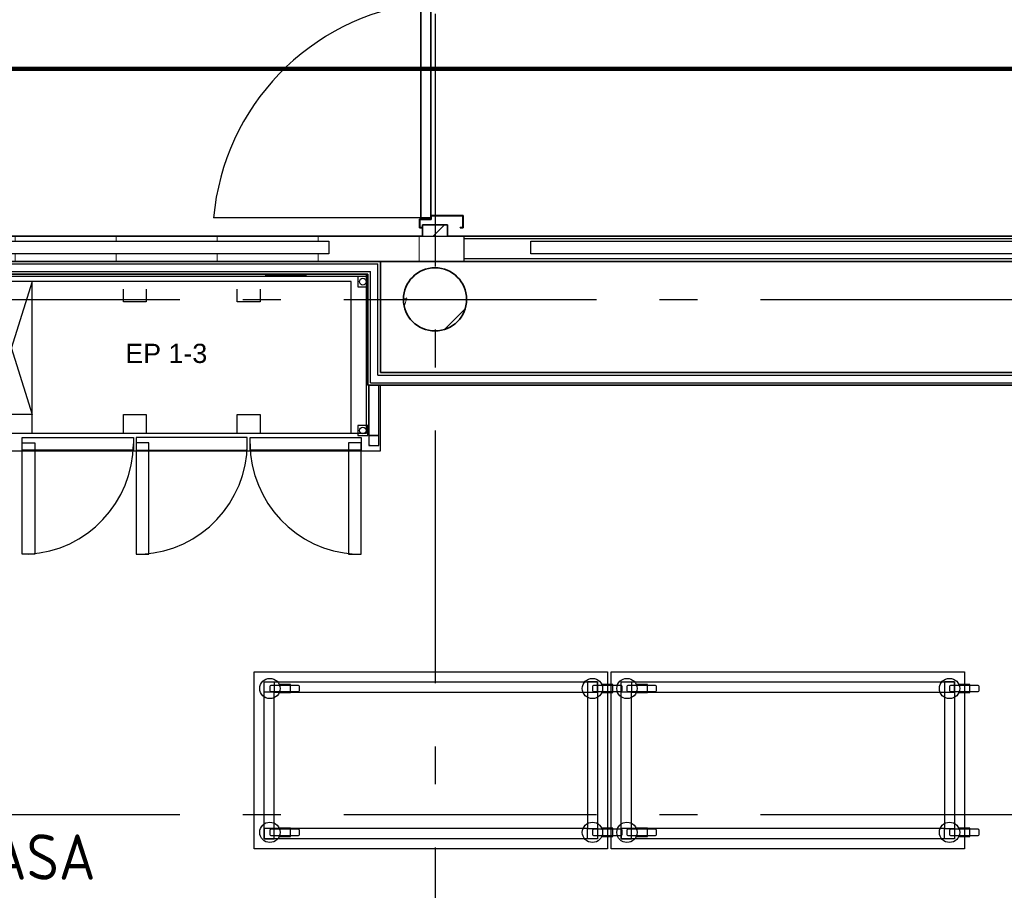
# Model space of a CAD drawing. Header units: millimetres. Extents: x -285236 to 84130, y -470 to 79511.
# Tile 93 of 192: x 983 to 4882, y 46443 to 49890. Entities that reach past the tile are written whole.
import ezdxf
from ezdxf.enums import TextEntityAlignment as Align

# ---------------------------------------------------------------- set-up
doc = ezdxf.new("R2010")
doc.units = ezdxf.units.MM
doc.linetypes.add('NLRS_stramien', pattern=[1650, 1000, -250, 150, -250])
doc.layers.add('EL6511--', color=3, linetype='Continuous')
doc.layers.add('XREF', color=254, linetype='Continuous')
doc.styles.add('Arial', font='arial.ttf', dxfattribs={"height": 75.980228})
doc.styles.add('STABICAD-018', font='ISOCP.SHX', dxfattribs={"height": 180})

# ---------------------------------------------------------------- blocks, each defined once
blk = doc.blocks.new('VB655IS2')
at = {"color": 0, "linetype": 'Continuous'}
blk.add_lwpolyline([(-1.667, 2.333), (-1.667, 3.909), (-0.89, 3.909), (-0.89, 2.333)], close=True, dxfattribs=at)
blk.add_lwpolyline([(-0.89, 3.371), (2.061, 3.756), (1.543, 2.449), (-0.89, 2.948)], dxfattribs=at)
blk = doc.blocks.new('*U140')
at = {"color": 0, "linetype": 'Continuous'}
for p, q in [((-2, 2), (-2, -2)), ((2, 2), (-2, 2)), ((2, -2), (2, 2)), ((0.605, -0.604), (0.605, 1.267)), ((-2, -2), (2, -2))]:
    blk.add_line(p, q, dxfattribs=at)
blk.add_lwpolyline([(-0.748, 1.188), (-1.011, 0.35, 0.457698), (-0.759, -0.056, -0.462378), (-0.514, -0.46), (-0.78, -1.266)], format="xyb", dxfattribs=at)
blk.add_ellipse((0.605, -0.933), major_axis=(0.367, 0), ratio=0.909091, dxfattribs=at)
at = {"color": 0, "linetype": 'Continuous', "lineweight": 100}
blk.add_blockref('VB655IS2', (0, 0), dxfattribs=at)
at = {"color": 0, "linetype": 'Continuous', "style": 'STABICAD-018'}
for tag, p in [('CODING1', (0.435, 11.731)), ('CODING2', (0.709, 9.271)), ('ARTICLECODE', (2.213, 7.029)), ('FIREPROTECTION_PANEL', (2.213, 4.719)), ('FIREPROTECTION_ZONE', (1.704, 2.423)), ('FIREPROTECTION_HARDWARENUMBER', (13.458, 0.267))]:
    blk.add_attdef(tag, text='', height=1.8, dxfattribs=at).set_placement(p, align=Align.MIDDLE)
blk.add_attdef('TEXT1', (3.529, -3.381), '', height=1.8, dxfattribs=at)

msp = doc.modelspace()

# ---------------------------------------------------------------- hatches: boundary and pattern name
at = {"layer": 'XREF', "lineweight": 9}
h = msp.add_hatch(dxfattribs=at)
h.set_pattern_fill('FP_6', color=256, angle=45, style=0, pattern_type=2)
h.set_pattern_definition([(45, (-29374, 17038.6), (-565.685, 565.685), []), (45, (-29174, 17038.6), (-565.685, 565.685), [])])
h.paths.add_polyline_path([(2611.3696, 49032.6047), (2677.8696, 49032.6047), (2677.8696, 49077.6047), (2577.8696, 49077.6047), (2577.8696, 49032.6047)])
h = msp.add_hatch(dxfattribs=at)
h.set_pattern_fill('FP_38', color=256, angle=-270, style=0, pattern_type=2)
h.set_pattern_definition([(270, (-5434.7, 49032.6), (400, 1e-12), [])])
h.paths.add_polyline_path([(1965.5156, 48932.6047), (2743.701, 48932.6047), (2743.701, 49032.6047), (-1809.6304, 49032.6047), (-1809.6304, 49012.6048), (-1792.1304, 49012.6048), (-1792.1304, 48962.6047), (-1809.6304, 48962.6047), (-1809.6304, 48932.6047), (1548.0284, 48932.6047)])
h.paths.add_polyline_path([(-8471.6646, 48932.6047), (-4992.1304, 48932.6047), (-4992.1304, 49032.6047), (-13613.1304, 49032.6047), (-13613.1304, 48932.6047), (-8711.3679, 48932.6047)])
h.paths.add_polyline_path([(817.4257, 48962.6047), (-992.1304, 48962.6047), (-992.1304, 49012.6048), (2207.8696, 49012.6048), (2207.8696, 48962.6047), (921.7975, 48962.6047)])
h.paths.add_polyline_path([(-5943.1239, 48962.6047), (-9092.1304, 48962.6047), (-9092.1304, 49012.6048), (-5892.1304, 49012.6048), (-5892.1304, 48962.6047)])
h.paths.add_polyline_path([(-13092.1304, 48962.6047), (-13092.1304, 49012.6048), (-9892.1304, 49012.6048), (-9892.1304, 48962.6047), (-13041.1369, 48962.6047)])
h = msp.add_hatch(dxfattribs=at)
h.set_pattern_fill('FP_62', color=256, style=0, pattern_type=2)
h.set_pattern_definition([(45, (-29773.96, 17038.6), (-407.2935, 407.2935), []), (50, (-29773.96, 17038.6), (753.123, -65.89), [78.75, -866.25]), (355, (-29774, 17038.6), (-145.689, 789.802), [63, -693]), (100.451, (-29711.2, 17033.14), (607.44, 723.908), [66.927, -736.199]), (46.184, (-29774, 17248.6), (1120.602, -173.798), [118.125, -1299.375]), (96.636, (-29680.6, 17234.1), (981.388, 1022.83), [100.39, -1104.3]), (351.184, (-29774, 17248.6), (981.4, 1022.82), [94.5, -1039.5]), (21, (-29668.96, 17196.1), (626.753, -422.75), [78.75, -866.25]), (326, (-29669, 17196.1), (255.481, 761.408), [63, -693]), (71.451, (-29616.7, 17160.9), (882.237, 338.651), [66.927, -736.199]), (37.5, (-29773.96, 17038.63), (12.7678, 349.5385), [3.353, -681.247, 3.353, -1395.772]), (37.5, (-29773.96, 17038.63), (12.7678, 349.5385), [-687.953, -700.147, 3.353, -692.272]), (7.5, (-29773.96, 17038.63), (276.223, 414.1323), [3.353, -397.747, 3.353, -665.497, -265.125]), (7.5, (-29773.96, 17038.63), (276.223, 414.1323), [-1069.95, 3.353, -261.772]), (327.5, (-30008.1, 17038.63), (560.5136, -23.6826), [3.353, -259.147, 3.353, -1902.397]), (327.5, (-30008.1, 17038.63), (560.5136, -23.6826), [-265.853, -815.647, 3.353, -1083.397]), (317.5, (-30113.1, 17038.63), (612.3455, 105.11), [3.353, -337.897, 3.353, -540.547, -771.75]), (317.5, (-30113.1, 17038.63), (612.3455, 105.11), [-885.15, 3.353, -768.397])])
h.paths.add_polyline_path([(2627.8696, 48657.6047), (2666.4968, 48663.7226), (2701.3428, 48681.4776), (2728.9968, 48709.1315), (2746.7517, 48743.9776), (2752.8696, 48782.6047), (2746.7517, 48821.2318), (2728.9968, 48856.0778), (2701.3428, 48883.7318), (2666.4968, 48901.4867), (2627.8696, 48907.6047), (2589.2425, 48901.4867), (2554.3965, 48883.7318), (2526.7425, 48856.0778), (2508.9876, 48821.2318), (2502.8696, 48782.6047), (2508.9876, 48743.9776), (2526.7425, 48709.1315), (2554.3965, 48681.4776), (2589.2425, 48663.7226)])

# ---------------------------------------------------------------- linework, layer by layer
at = {"layer": 'EL6511--', "linetype": 'Continuous', "lineweight": 100}
msp.add_lwpolyline([(24669.8696, 55623.864), (18544.1154, 55623.864), (18544.1154, 50353.0313), (6297.3596, 50353.0313), (5601.16, 49695.1869), (-3912.7375, 49695.1869), (-3912.7375, 39290.622), (-16151.1579, 39290.622), (-16151.1579, 20422.266), (-16572.1304, 20422.266)], dxfattribs=at)
at = {"layer": 'XREF', "linetype": 'NLRS_stramien'}
for p, q in [((2627.8696, 77962.7572), (2627.8696, 8370.0218)), ((-47232.6128, 48782.6047), (64223.889, 48782.6047)), ((-47232.6128, 46742.6047), (64223.889, 46742.6047))]:
    msp.add_line(p, q, dxfattribs=at)
at = {"layer": 'XREF', "lineweight": 35}
for p, q in [((2571.3696, 49955.1047), (2571.3696, 49105.1047)), ((2611.3696, 49105.1047), (2611.3696, 49955.1047)), ((2611.3696, 49100.1047), (2566.3696, 49100.1047)), ((2566.3696, 49100.1047), (2566.3696, 49065.1047)), ((2567.8696, 49066.6047), (2567.8696, 49098.6047)), ((2567.8696, 49098.6047), (2612.8696, 49098.6047)), ((2571.3696, 49105.1047), (2611.3696, 49105.1047)), ((2739.3696, 49115.1047), (2611.3696, 49115.1047)), ((2611.3696, 49115.1047), (2611.3696, 49100.1047)), ((2612.8696, 49098.6047), (2612.8696, 49113.6047)), ((2612.8696, 49113.6047), (2737.8696, 49113.6047)), ((2737.8696, 49113.6047), (2737.8696, 49066.6047)), ((2739.3696, 49065.1047), (2739.3696, 49115.1047)), ((2566.3696, 49065.1047), (2577.8696, 49065.1047)), ((2577.8696, 49066.6047), (2567.8696, 49066.6047)), ((2577.8696, 49077.6047), (2577.8696, 49032.6047)), ((2677.8696, 49077.6047), (2577.8696, 49077.6047)), ((2577.8696, 49065.1047), (2577.8696, 49066.6047)), ((2677.8696, 49032.6047), (2677.8696, 49077.6047)), ((2727.8696, 49066.6047), (2727.8696, 49065.1047)), ((2737.8696, 49066.6047), (2727.8696, 49066.6047)), ((2727.8696, 49065.1047), (2739.3696, 49065.1047)), ((2577.8696, 49032.6047), (-1809.6304, 49032.6047)), ((19427.7654, 49032.6047), (2677.8696, 49032.6047)), ((-1542.1304, 48932.6047), (6407.8696, 48932.6047)), ((2412.0383, 48492.6047), (2412.0383, 48932.6047)), ((-1212.9617, 48882.6047), (2362.0383, 48882.6047)), ((2362.0383, 48882.6047), (2362.0383, 48442.6047)), ((6407.8696, 48492.6047), (2412.0383, 48492.6047)), ((2362.0383, 48442.6047), (6357.8696, 48442.6047))]:
    msp.add_line(p, q, dxfattribs=at)
at = {"layer": 'XREF'}
for p, q in [((2571.3696, 49105.1047), (1751.092, 49105.1047)), ((-992.1304, 49012.6045), (2207.8696, 49012.6045)), ((2207.8696, 49012.6048), (2207.8696, 48962.6047)), ((3007.8696, 48962.6047), (3007.8696, 49012.6048)), ((3007.8696, 49012.6045), (6207.8696, 49012.6045)), ((2207.8696, 48962.6047), (-992.1304, 48962.6047)), ((6207.8696, 48962.6047), (3007.8696, 48962.6047))]:
    msp.add_line(p, q, dxfattribs=at)
at = {"layer": 'XREF', "lineweight": 25}
for p, q in [((2577.8696, 49032.6047), (2677.8696, 49032.6047)), ((2743.701, 48932.6047), (2743.701, 49032.6047)), ((6407.8696, 49022.6047), (2743.701, 49022.6047)), ((6407.8696, 48942.6047), (2743.701, 48942.6047)), ((-1212.9617, 48922.6047), (2402.0383, 48922.6047)), ((2402.0383, 48482.6047), (2402.0383, 48922.6047)), ((-1212.9617, 48892.6047), (2372.0383, 48892.6047)), ((2372.0383, 48452.6047), (2372.0383, 48892.6047)), ((2402.0383, 48482.6047), (6397.8696, 48482.6047)), ((2372.0383, 48452.6047), (6367.8696, 48452.6047))]:
    msp.add_line(p, q, dxfattribs=at)
at = {"layer": 'XREF', "lineweight": 9}
for p, q in [((1957.2268, 48877.6047), (1957.2268, 48882.6047)), ((2037.2268, 48877.6047), (1957.2268, 48877.6047)), ((2037.2268, 48877.6047), (2037.2268, 48882.6047)), ((2037.2268, 48882.6047), (2037.2268, 48877.6047)), ((2117.2268, 48877.6047), (2037.2268, 48877.6047)), ((2117.2268, 48882.6047), (2117.2268, 48877.6047))]:
    msp.add_line(p, q, dxfattribs=at)
at = {"layer": 'XREF', "linetype": 'Continuous'}
for p, q in [((1974.1436, 47250.0031), (1974.1436, 47234.0031)), ((2087.5277, 47254.0031), (1978.1436, 47254.0031)), ((1978.1436, 47230.0031), (2087.5277, 47230.0031)), ((2091.5277, 47234.0031), (2091.5277, 47250.0031)), ((3251.4786, 47250.0031), (3251.4786, 47234.0031)), ((3364.8626, 47254.0031), (3255.4786, 47254.0031)), ((3255.4786, 47230.0031), (3364.8626, 47230.0031)), ((3368.8626, 47234.0031), (3368.8626, 47250.0031)), ((3388.1202, 47250.0031), (3388.1202, 47234.0031)), ((3501.5042, 47254.0031), (3392.1202, 47254.0031)), ((3392.1202, 47230.0031), (3501.5042, 47230.0031)), ((3505.5042, 47234.0031), (3505.5042, 47250.0031)), ((4665.4551, 47250.0031), (4665.4551, 47234.0031)), ((4778.8392, 47254.0031), (4669.4551, 47254.0031)), ((4669.4551, 47230.0031), (4778.8392, 47230.0031)), ((4782.8392, 47234.0031), (4782.8392, 47250.0031)), ((1974.1436, 46680.4967), (1974.1436, 46664.4967)), ((2087.5277, 46684.4967), (1978.1436, 46684.4967)), ((2091.5277, 46664.4967), (2091.5277, 46680.4967)), ((3251.4786, 46680.4967), (3251.4786, 46664.4967)), ((3364.8626, 46684.4967), (3255.4786, 46684.4967)), ((3368.8626, 46664.4967), (3368.8626, 46680.4967)), ((3388.1202, 46680.4967), (3388.1202, 46664.4967)), ((3501.5042, 46684.4967), (3392.1202, 46684.4967)), ((3505.5042, 46664.4967), (3505.5042, 46680.4967)), ((4665.4551, 46680.4967), (4665.4551, 46664.4967)), ((4778.8392, 46684.4967), (4669.4551, 46684.4967)), ((4782.8392, 46664.4967), (4782.8392, 46680.4967)), ((1978.1436, 46660.4967), (2087.5277, 46660.4967)), ((3255.4786, 46660.4967), (3364.8626, 46660.4967)), ((3392.1202, 46660.4967), (3501.5042, 46660.4967)), ((4669.4551, 46660.4967), (4778.8392, 46660.4967))]:
    msp.add_line(p, q, dxfattribs=at)
at = {"layer": 'XREF', "flags": 128}
msp.add_lwpolyline([(-1190.1265, 48882.6047), (-1190.1265, 48183.5093), (2412.0383, 48183.5093), (2412.0383, 48442.6047)], dxfattribs=at)
at = {"layer": 'XREF', "linetype": 'Continuous', "flags": 128}
for points in [[(2362.0383, 48872.6047), (-1130.1265, 48872.6047), (-1130.1265, 48243.5093), (490.0184, 48243.5093)], [(540.0163, 48253.1577), (2356.0163, 48253.1577), (2356.0163, 48882.6047)], [(2296.0163, 48253.1577), (2296.0163, 48853.1577), (540.0163, 48853.1577)], [(1033.0163, 48253.1577), (1033.0163, 48327.1577), (866.0163, 48327.1577), (866.0163, 48853.1577), (1033.0163, 48327.1577), (1033.0163, 48853.1577), (866.0163, 48327.1577)], [(1484.0163, 48823.1577), (1484.0163, 48773.1577), (1394.0163, 48773.1577), (1394.0163, 48823.1577)], [(1935.0163, 48823.1577), (1935.0163, 48773.1577), (1845.0163, 48773.1577), (1845.0163, 48823.1577)], [(2370.7303, 48203.5093), (2365.9143, 48203.5093), (2405.9143, 48203.5093), (2405.9143, 48442.6047)], [(2370.7303, 48243.5093), (2365.9143, 48243.5093), (2365.9143, 48442.6047)], [(2365.9143, 48442.6047), (2365.9143, 48243.5093), (2405.9143, 48243.5093), (2405.9143, 48442.6047)], [(1394.0163, 48253.1577), (1394.0163, 48327.1577), (1484.0163, 48327.1577), (1484.0163, 48253.1577)], [(1845.0163, 48253.1577), (1845.0163, 48327.1577), (1935.0163, 48327.1577), (1935.0163, 48253.1577)], [(2010.9688, 47225.8192), (2055.1423, 47225.8192), (2055.1423, 47258.1871), (2010.9688, 47258.1871)], [(3288.3038, 47225.8192), (3332.4772, 47225.8192), (3332.4772, 47258.1871), (3288.3038, 47258.1871)], [(3424.9454, 47225.8192), (3469.1189, 47225.8192), (3469.1189, 47258.1871), (3424.9454, 47258.1871)], [(4702.2803, 47225.8192), (4746.4538, 47225.8192), (4746.4538, 47258.1871), (4702.2803, 47258.1871)], [(2010.9688, 46656.3128), (2055.1423, 46656.3128), (2055.1423, 46688.6806), (2010.9688, 46688.6806)], [(3288.3038, 46656.3128), (3332.4772, 46656.3128), (3332.4772, 46688.6806), (3288.3038, 46688.6806)], [(3424.9454, 46656.3128), (3469.1189, 46656.3128), (3469.1189, 46688.6806), (3424.9454, 46688.6806)], [(4702.2803, 46656.3128), (4746.4538, 46656.3128), (4746.4538, 46688.6806), (4702.2803, 46688.6806)]]:
    msp.add_lwpolyline(points, dxfattribs=at)
for points in [[(2321.8862, 48872.6047), (2321.8862, 48832.6047), (2361.8862, 48832.6047), (2361.8862, 48872.6047)], [(2321.8862, 48283.5093), (2321.8862, 48243.5093), (2361.8862, 48243.5093), (2361.8862, 48283.5093)], [(993.5163, 48236.1577), (1433.5163, 48236.1577), (1433.5163, 48186.1577), (993.5163, 48186.1577)], [(1444.5163, 48236.1577), (1444.5163, 48186.1577), (1884.5163, 48186.1577), (1884.5163, 48236.1577)], [(1895.5163, 48236.1577), (2335.5163, 48236.1577), (2335.5163, 48186.1577), (1895.5163, 48186.1577)], [(2365.9143, 48243.5093), (2365.9143, 48203.5093), (2405.9143, 48203.5093), (2405.9143, 48243.5093)], [(1043.5163, 48214.1577), (1043.5163, 47774.1577), (993.5163, 47774.1577), (993.5163, 48214.1577)], [(1494.5163, 48214.1577), (1444.5163, 48214.1577), (1444.5163, 47774.1577), (1494.5163, 47774.1577)], [(2285.5163, 48214.1577), (2285.5163, 47774.1577), (2335.5163, 47774.1577), (2335.5163, 48214.1577)], [(3271.4786, 46647.3536), (1951.451, 46647.3536), (1951.451, 47267.7868), (3271.4786, 47267.7868)], [(1991.451, 47227.7868), (1951.451, 47227.7868), (1951.451, 47267.7868), (1991.451, 47267.7868)], [(3271.4786, 47267.7868), (3231.4786, 47267.7868), (3231.4786, 47227.7868), (3271.4786, 47227.7868)], [(4685.4551, 46647.3536), (3365.4276, 46647.3536), (3365.4276, 47267.7868), (4685.4551, 47267.7868)], [(3405.4276, 47227.7868), (3365.4276, 47227.7868), (3365.4276, 47267.7868), (3405.4276, 47267.7868)], [(4685.4551, 47267.7868), (4645.4551, 47267.7868), (4645.4551, 47227.7868), (4685.4551, 47227.7868)], [(3231.4786, 46687.3536), (1991.451, 46687.3536), (1991.451, 47227.7868), (3231.4786, 47227.7868), (3231.4786, 46687.3536), (3271.4786, 46687.3536), (3271.4786, 46647.3536), (3231.4786, 46647.3536)], [(4645.4551, 46687.3536), (3405.4276, 46687.3536), (3405.4276, 47227.7868), (4645.4551, 47227.7868), (4645.4551, 46687.3536), (4685.4551, 46687.3536), (4685.4551, 46647.3536), (4645.4551, 46647.3536)], [(1991.451, 46687.3536), (1951.451, 46687.3536), (1951.451, 46647.3536), (1991.451, 46647.3536)], [(3405.4276, 46687.3536), (3365.4276, 46687.3536), (3365.4276, 46647.3536), (3405.4276, 46647.3536)]]:
    msp.add_lwpolyline(points, close=True, dxfattribs=at)
at = {"layer": 'XREF', "flags": 128}
for points in [[(3311.4786, 46607.3536), (1911.451, 46607.3536), (1911.451, 47307.7868), (3311.4786, 47307.7868)], [(4725.4551, 46607.3536), (3325.4276, 46607.3536), (3325.4276, 47307.7868), (4725.4551, 47307.7868)]]:
    msp.add_lwpolyline(points, close=True, dxfattribs=at)
at = {"layer": 'XREF', "linetype": 'Continuous'}
for centre, radius in [((2341.8862, 48852.6047), 13.2114), ((2341.8862, 48263.5093), 13.2114), ((1974.1436, 47242.0031), 40.2246), ((3251.4786, 47242.0031), 40.2246), ((3388.1202, 47242.0031), 40.2246), ((4665.4551, 47242.0031), 40.2246), ((1974.1436, 46672.4967), 40.2246), ((3251.4786, 46672.4967), 40.2246), ((3388.1202, 46672.4967), 40.2246), ((4665.4551, 46672.4967), 40.2246)]:
    msp.add_circle(centre, radius, dxfattribs=at)
at = {"layer": 'XREF'}
msp.add_arc((2687.0681, 49022.6546), 939.6006, 97.0731119, 174.9658108, dxfattribs=at)
at = {"layer": 'XREF', "lineweight": 35}
for start, end in [(0, 180), (180, 0)]:
    msp.add_arc((2627.8696, 48782.6047), 125, start, end, dxfattribs=at)
at = {"layer": 'XREF', "linetype": 'Continuous'}
for centre, radius, start, end in [((993.5223, 48213.4472), 440, 273.2564192, 359.7018604), ((1444.5223, 48213.4472), 440, 273.2564192, 359.7018604), ((2335.5104, 48213.4472), 440, 180.2981396, 266.7435808), ((1978.1436, 47250.0031), 4, 90, 180), ((1978.1436, 47234.0031), 4, 180, 270), ((2087.5277, 47250.0031), 4, 0, 90), ((2087.5277, 47234.0031), 4, 270, 0), ((3255.4786, 47250.0031), 4, 90, 180), ((3255.4786, 47234.0031), 4, 180, 270), ((3364.8626, 47250.0031), 4, 0, 90), ((3364.8626, 47234.0031), 4, 270, 0), ((3392.1202, 47250.0031), 4, 90, 180), ((3392.1202, 47234.0031), 4, 180, 270), ((3501.5042, 47250.0031), 4, 0, 90), ((3501.5042, 47234.0031), 4, 270, 0), ((4669.4551, 47250.0031), 4, 90, 180), ((4669.4551, 47234.0031), 4, 180, 270), ((4778.8392, 47250.0031), 4, 0, 90), ((4778.8392, 47234.0031), 4, 270, 0), ((1978.1436, 46680.4967), 4, 90, 180), ((2087.5277, 46680.4967), 4, 0, 90), ((3255.4786, 46680.4967), 4, 90, 180), ((3364.8626, 46680.4967), 4, 0, 90), ((3392.1202, 46680.4967), 4, 90, 180), ((3501.5042, 46680.4967), 4, 0, 90), ((4669.4551, 46680.4967), 4, 90, 180), ((4778.8392, 46680.4967), 4, 0, 90), ((1978.1436, 46664.4967), 4, 180, 270), ((2087.5277, 46664.4967), 4, 270, 0), ((3255.4786, 46664.4967), 4, 180, 270), ((3364.8626, 46664.4967), 4, 270, 0), ((3392.1202, 46664.4967), 4, 180, 270), ((3501.5042, 46664.4967), 4, 270, 0), ((4669.4551, 46664.4967), 4, 180, 270), ((4778.8392, 46664.4967), 4, 270, 0)]:
    msp.add_arc(centre, radius, start, end, dxfattribs=at)

# ---------------------------------------------------------------- block references
at = {"layer": 'EL6511--', "linetype": 'Continuous', "lineweight": 100}
ref = msp.add_blockref('*U140', (595.9398, 46714.9489), dxfattribs=dict(at, xscale=100, yscale=100, zscale=100))
ref.add_attrib('TEXT1', 'ASA', dxfattribs={"layer": '0', "color": 1, "linetype": 'Continuous', "lineweight": 100, "height": 180, "style": 'STABICAD-018'}).set_placement((1074.439, 46574.7789), align=Align.MIDDLE)

# ---------------------------------------------------------------- texts
at = {"layer": 'XREF', "linetype": 'Continuous', "insert": (1401.4263, 48606.7144), "char_height": 75.98023, "width": 387.899084, "attachment_point": 1, "line_spacing_factor": 0.941778, "style": 'Arial'}
msp.add_mtext('EP 1-3', dxfattribs=at)

doc.saveas('drawing.dxf')
